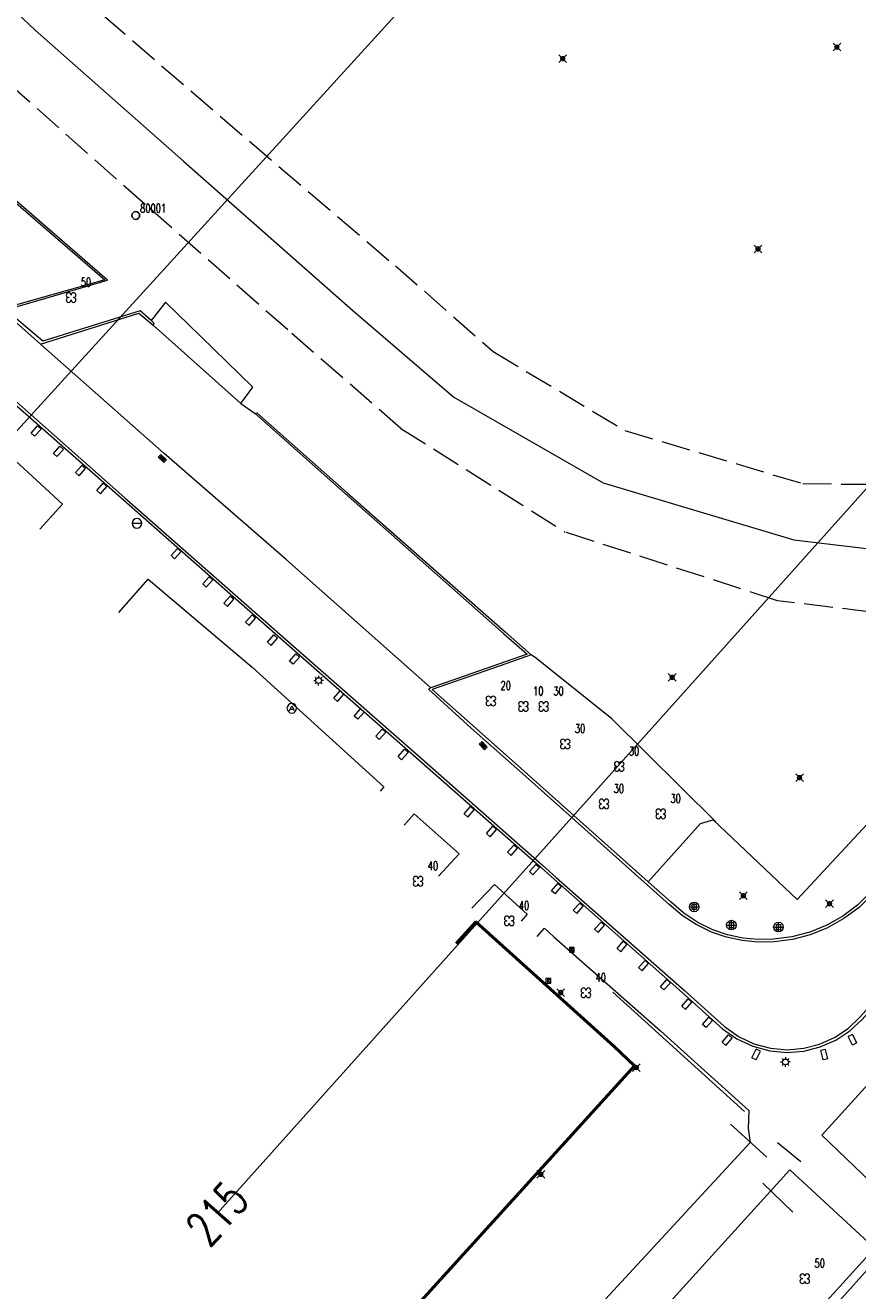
# Model space of a CAD drawing. Header units: metres. Extents: x 113132 to 113925, y 483082 to 483769.
# Tile 41 of 54: x 113751 to 113794, y 483173 to 483238. Entities that reach past the tile are written whole.
import ezdxf
from ezdxf.enums import TextEntityAlignment as Align

# ---------------------------------------------------------------- set-up
doc = ezdxf.new("R2010")
doc.units = ezdxf.units.M
doc.header["$PDMODE"] = 35
doc.header["$PDSIZE"] = 0.2
doc.linetypes.add('TALUDLIJN', pattern=[2, 1.5, -0.5])
for name, color, linetype in [('$detailpunten', 4, 'CONTINUOUS'), ('M01_Verzgrslgpnt', 7, 'CONTINUOUS'), ('profiellijn_50m', 6, 'CONTINUOUS'), ('profielnummer_50m', 6, 'CONTINUOUS')]:
    doc.layers.add(name, color=color, linetype=linetype)
for name, color, linetype, lineweight in [('ASSL_as_sloot', 4, 'CONTINUOUS', 18), ('AVBK_afvalbak', 7, 'CONTINUOUS', 18), ('BOOM_boom', 7, 'CONTINUOUS', 18), ('BSBL_Beton_schampblok', 7, 'CONTINUOUS', 18), ('GHGB_gevel_hoofdgebouw', 1, 'CONTINUOUS', 50), ('GSAF_gasafsluiter', 7, 'CONTINUOUS', 18), ('HEKW_hek_hekwerk', 3, 'RASTERHEK', 18), ('KKLI_kant_klinkers', 7, 'CONTINUOUS', 18), ('KMUU_muur_kant', 1, 'CONTINUOUS', 25), ('KOLK_straatkolk', 7, 'CONTINUOUS', 18), ('KOVM_kant_overig_materiaal', 6, 'CONTINUOUS', 18), ('KSTO_kast_overig', 1, 'CONTINUOUS', 18), ('KTEG_kant_tegels', 7, 'CONTINUOUS', 18), ('LNTP_lantaarnpaal', 7, 'CONTINUOUS', 18), ('PLBE_paal_beton', 7, 'CONTINUOUS', 18), ('PLSL_sleutelpaal', 1, 'CONTINUOUS', 18), ('TALH_talud_hoog', 32, 'TALUDLIJN', 18)]:
    doc.layers.add(name, color=color, linetype=linetype, lineweight=lineweight)
doc.layers.add('Defpoints2', color=11, linetype='CONTINUOUS', lineweight=18, plot=False)
doc.styles.add('Romans', font='romans.shx', dxfattribs={"width": 0.7, "height": 2})
doc.linetypes.add('RASTERHEK', pattern='A,7,-1,[101,fgm.shx,S=0.5,R=0,X=0,Y=0],-2', length=10)

# ---------------------------------------------------------------- blocks, each defined once
blk = doc.blocks.new('GSAF-flat-1')
at = {"layer": 'GSAF_gasafsluiter'}
for points in [[(0.125, -0.125), (0.125, 0.125), (-0.125, 0.125), (-0.125, -0.125)], [(0, -0.125), (0.125, 0), (0, 0.125), (-0.125, 0)]]:
    blk.add_lwpolyline(points, close=True, dxfattribs=at)
at = {"layer": 'GSAF_gasafsluiter', "style": 'Romans', "width": 0.7}
blk.add_text('G', height=0.15, dxfattribs=at).set_placement((-0.058, -0.071))
blk = doc.blocks.new('LNTP-flat-1')
at = {"layer": 'LNTP_lantaarnpaal'}
for points in [[(-0.25, 0), (-0.15, 0)], [(-0.177, 0.177), (-0.106, 0.106)], [(0, 0.25), (0, 0.15)], [(0.177, 0.177), (0.106, 0.106)], [(0.25, 0), (0.15, 0)], [(-0.177, -0.177), (-0.106, -0.106)], [(0, -0.25), (0, -0.15)], [(0.177, -0.177), (0.106, -0.106)]]:
    blk.add_lwpolyline(points, dxfattribs=at)
blk.add_circle((0, 0), 0.15, dxfattribs=at)
blk = doc.blocks.new('PLBE-flat-1')
at = {"layer": 'PLBE_paal_beton'}
for points in [[(-0.25, 0), (0.25, 0)], [(-0.125, -0.125), (0.125, -0.125), (0.125, 0.125), (-0.125, 0.125), (-0.125, -0.125)], [(0, -0.25), (0, 0.25)]]:
    blk.add_lwpolyline(points, dxfattribs=at)
blk.add_circle((0, 0), 0.25, dxfattribs=at)
blk = doc.blocks.new('PLBE-flat-2')
at = {"layer": 'PLBE_paal_beton'}
for points in [[(-0.25, 0), (0.25, 0)], [(-0.125, -0.125), (0.125, -0.125), (0.125, 0.125), (-0.125, 0.125), (-0.125, -0.125)], [(0, -0.25), (0, 0.25)]]:
    blk.add_lwpolyline(points, dxfattribs=at)
blk.add_circle((0, 0), 0.25, dxfattribs=at)
blk = doc.blocks.new('PLBE-flat-3')
at = {"layer": 'PLBE_paal_beton'}
for points in [[(-0.25, 0), (0.25, 0)], [(-0.125, -0.125), (0.125, -0.125), (0.125, 0.125), (-0.125, 0.125), (-0.125, -0.125)], [(0, -0.25), (0, 0.25)]]:
    blk.add_lwpolyline(points, dxfattribs=at)
blk.add_circle((0, 0), 0.25, dxfattribs=at)
blk = doc.blocks.new('mvpnt-flat-634')
at = {"layer": '$detailpunten', "linetype": 'Continuous'}
blk.add_point((0, 0), dxfattribs=at)
blk = doc.blocks.new('mvpnt-flat-635')
at = {"layer": '$detailpunten', "linetype": 'Continuous'}
blk.add_point((0, 0), dxfattribs=at)
blk = doc.blocks.new('mvpnt-flat-639')
at = {"layer": '$detailpunten', "linetype": 'Continuous'}
blk.add_point((0, 0), dxfattribs=at)
blk = doc.blocks.new('mvpnt-flat-640')
at = {"layer": '$detailpunten', "linetype": 'Continuous'}
blk.add_point((0, 0), dxfattribs=at)
blk = doc.blocks.new('mvpnt-flat-643')
at = {"layer": '$detailpunten', "linetype": 'Continuous'}
blk.add_point((0, 0), dxfattribs=at)
blk = doc.blocks.new('mvpnt-flat-654')
at = {"layer": '$detailpunten', "linetype": 'Continuous'}
blk.add_point((0, 0), dxfattribs=at)
blk = doc.blocks.new('mvpnt-flat-655')
at = {"layer": '$detailpunten', "linetype": 'Continuous'}
blk.add_point((0, 0), dxfattribs=at)
blk = doc.blocks.new('mvpnt-flat-738')
at = {"layer": '$detailpunten', "linetype": 'Continuous'}
blk.add_point((0, 0), dxfattribs=at)
blk = doc.blocks.new('mvpnt-flat-739')
at = {"layer": '$detailpunten', "linetype": 'Continuous'}
blk.add_point((0, 0), dxfattribs=at)
blk = doc.blocks.new('mvpnt-flat-742')
at = {"layer": '$detailpunten', "linetype": 'Continuous'}
blk.add_point((0, 0), dxfattribs=at)
blk = doc.blocks.new('BSBL-flat-2')
at = {"layer": 'BSBL_Beton_schampblok'}
for points in [[(-0.259, -0.104), (0.072, 0.27)], [(-0.072, -0.27), (0.259, 0.104)], [(0.259, 0.104), (0.072, 0.27)], [(-0.072, -0.27), (-0.259, -0.104)]]:
    blk.add_lwpolyline(points, dxfattribs=at)
blk = doc.blocks.new('BSBL-flat-3')
at = {"layer": 'BSBL_Beton_schampblok'}
for points in [[(-0.259, -0.104), (0.072, 0.27)], [(-0.072, -0.27), (0.259, 0.104)], [(0.259, 0.104), (0.072, 0.27)], [(-0.072, -0.27), (-0.259, -0.104)]]:
    blk.add_lwpolyline(points, dxfattribs=at)
blk = doc.blocks.new('BSBL-flat-4')
at = {"layer": 'BSBL_Beton_schampblok'}
for points in [[(-0.259, -0.104), (0.072, 0.27)], [(-0.072, -0.27), (0.259, 0.104)], [(0.259, 0.104), (0.072, 0.27)], [(-0.072, -0.27), (-0.259, -0.104)]]:
    blk.add_lwpolyline(points, dxfattribs=at)
blk = doc.blocks.new('BSBL-flat-5')
at = {"layer": 'BSBL_Beton_schampblok'}
for points in [[(-0.259, -0.104), (0.072, 0.27)], [(-0.072, -0.27), (0.259, 0.104)], [(0.259, 0.104), (0.072, 0.27)], [(-0.072, -0.27), (-0.259, -0.104)]]:
    blk.add_lwpolyline(points, dxfattribs=at)
blk = doc.blocks.new('BSBL-flat-6')
at = {"layer": 'BSBL_Beton_schampblok'}
for points in [[(-0.259, -0.104), (0.072, 0.27)], [(-0.072, -0.27), (0.259, 0.104)], [(0.259, 0.104), (0.072, 0.27)], [(-0.072, -0.27), (-0.259, -0.104)]]:
    blk.add_lwpolyline(points, dxfattribs=at)
blk = doc.blocks.new('BSBL-flat-7')
at = {"layer": 'BSBL_Beton_schampblok'}
for points in [[(-0.259, -0.104), (0.072, 0.27)], [(-0.072, -0.27), (0.259, 0.104)], [(0.259, 0.104), (0.072, 0.27)], [(-0.072, -0.27), (-0.259, -0.104)]]:
    blk.add_lwpolyline(points, dxfattribs=at)
blk = doc.blocks.new('BSBL-flat-8')
at = {"layer": 'BSBL_Beton_schampblok'}
for points in [[(-0.259, -0.104), (0.072, 0.27)], [(-0.072, -0.27), (0.259, 0.104)], [(0.259, 0.104), (0.072, 0.27)], [(-0.072, -0.27), (-0.259, -0.104)]]:
    blk.add_lwpolyline(points, dxfattribs=at)
blk = doc.blocks.new('BSBL-flat-9')
at = {"layer": 'BSBL_Beton_schampblok'}
for points in [[(-0.259, -0.104), (0.072, 0.27)], [(-0.072, -0.27), (0.259, 0.104)], [(0.259, 0.104), (0.072, 0.27)], [(-0.072, -0.27), (-0.259, -0.104)]]:
    blk.add_lwpolyline(points, dxfattribs=at)
blk = doc.blocks.new('BSBL-flat-10')
at = {"layer": 'BSBL_Beton_schampblok'}
for points in [[(-0.259, -0.104), (0.072, 0.27)], [(-0.072, -0.27), (0.259, 0.104)], [(0.259, 0.104), (0.072, 0.27)], [(-0.072, -0.27), (-0.259, -0.104)]]:
    blk.add_lwpolyline(points, dxfattribs=at)
blk = doc.blocks.new('BSBL-flat-11')
at = {"layer": 'BSBL_Beton_schampblok'}
for points in [[(-0.259, -0.104), (0.072, 0.27)], [(-0.072, -0.27), (0.259, 0.104)], [(0.259, 0.104), (0.072, 0.27)], [(-0.072, -0.27), (-0.259, -0.104)]]:
    blk.add_lwpolyline(points, dxfattribs=at)
blk = doc.blocks.new('BSBL-flat-12')
at = {"layer": 'BSBL_Beton_schampblok'}
for points in [[(-0.259, -0.104), (0.072, 0.27)], [(-0.072, -0.27), (0.259, 0.104)], [(0.259, 0.104), (0.072, 0.27)], [(-0.072, -0.27), (-0.259, -0.104)]]:
    blk.add_lwpolyline(points, dxfattribs=at)
blk = doc.blocks.new('BSBL-flat-13')
at = {"layer": 'BSBL_Beton_schampblok'}
for points in [[(-0.259, -0.104), (0.072, 0.27)], [(-0.072, -0.27), (0.259, 0.104)], [(0.259, 0.104), (0.072, 0.27)], [(-0.072, -0.27), (-0.259, -0.104)]]:
    blk.add_lwpolyline(points, dxfattribs=at)
blk = doc.blocks.new('BSBL-flat-14')
at = {"layer": 'BSBL_Beton_schampblok'}
for points in [[(-0.259, -0.104), (0.072, 0.27)], [(-0.072, -0.27), (0.259, 0.104)], [(0.259, 0.104), (0.072, 0.27)], [(-0.072, -0.27), (-0.259, -0.104)]]:
    blk.add_lwpolyline(points, dxfattribs=at)
blk = doc.blocks.new('BSBL-flat-16')
at = {"layer": 'BSBL_Beton_schampblok'}
for points in [[(-0.259, -0.104), (0.072, 0.27)], [(-0.072, -0.27), (0.259, 0.104)], [(0.259, 0.104), (0.072, 0.27)], [(-0.072, -0.27), (-0.259, -0.104)]]:
    blk.add_lwpolyline(points, dxfattribs=at)
blk = doc.blocks.new('BOOM-flat-14')
at = {"layer": 'BOOM_boom'}
for centre, start, end in [((-0.125, 0.125), 0, 270), ((-0.125, -0.125), 90, 0), ((0.125, 0.125), 270, 180), ((0.125, -0.125), 180, 90)]:
    blk.add_arc(centre, 0.125, start, end, dxfattribs=at)
at = {"layer": 'BOOM_boom', "style": 'Romans', "width": 0.7}
for tag, p in [('STAMDIAMETER', (0.5, 0.575)), ('KRUINDIAMETER', (0.5, -0.175)), ('SOORT', (0.5, -0.875))]:
    blk.add_attdef(tag, p, '', height=0.45, dxfattribs=at)
blk = doc.blocks.new('BOOM-flat-15')
at = {"layer": 'BOOM_boom'}
for centre, start, end in [((-0.125, 0.125), 0, 270), ((-0.125, -0.125), 90, 0), ((0.125, 0.125), 270, 180), ((0.125, -0.125), 180, 90)]:
    blk.add_arc(centre, 0.125, start, end, dxfattribs=at)
at = {"layer": 'BOOM_boom', "style": 'Romans', "width": 0.7}
for tag, p in [('STAMDIAMETER', (0.5, 0.575)), ('KRUINDIAMETER', (0.5, -0.175)), ('SOORT', (0.5, -0.875))]:
    blk.add_attdef(tag, p, '', height=0.45, dxfattribs=at)
blk = doc.blocks.new('KOLK-flat-19')
at = {"layer": 'KOLK_straatkolk'}
for p, q in [((-0.209, 0.08), (-0.061, 0.215)), ((0.061, -0.215), (-0.209, 0.08)), ((-0.138, 0.077), (0.064, -0.144)), ((-0.101, 0.111), (0.101, -0.111)), ((-0.064, 0.144), (0.138, -0.077)), ((-0.061, 0.215), (0.209, -0.08)), ((0.209, -0.08), (0.061, -0.215))]:
    blk.add_line(p, q, dxfattribs=at)
blk = doc.blocks.new('BSBL-flat-49')
at = {"layer": 'BSBL_Beton_schampblok'}
for points in [[(-0.006, 0.279), (-0.227, 0.162)], [(0.006, -0.279), (-0.227, 0.162)], [(0.227, -0.162), (-0.006, 0.279)], [(0.227, -0.162), (0.006, -0.279)]]:
    blk.add_lwpolyline(points, dxfattribs=at)
blk = doc.blocks.new('BSBL-flat-50')
at = {"layer": 'BSBL_Beton_schampblok'}
for points in [[(0.064, 0.272), (-0.179, 0.215)], [(-0.064, -0.272), (-0.179, 0.215)], [(0.179, -0.215), (0.064, 0.272)], [(0.179, -0.215), (-0.064, -0.272)]]:
    blk.add_lwpolyline(points, dxfattribs=at)
blk = doc.blocks.new('BSBL-flat-51')
at = {"layer": 'BSBL_Beton_schampblok'}
for points in [[(-0.223, -0.168), (0, 0.28)], [(0.223, 0.168), (0, 0.28)], [(0, -0.28), (0.223, 0.168)], [(0, -0.28), (-0.223, -0.168)]]:
    blk.add_lwpolyline(points, dxfattribs=at)
blk = doc.blocks.new('BSBL-flat-52')
at = {"layer": 'BSBL_Beton_schampblok'}
for points in [[(-0.26, -0.103), (0.074, 0.27)], [(-0.074, -0.27), (0.26, 0.103)], [(0.26, 0.103), (0.074, 0.27)], [(-0.074, -0.27), (-0.26, -0.103)]]:
    blk.add_lwpolyline(points, dxfattribs=at)
blk = doc.blocks.new('BSBL-flat-53')
at = {"layer": 'BSBL_Beton_schampblok'}
for points in [[(-0.259, -0.104), (0.072, 0.27)], [(-0.072, -0.27), (0.259, 0.104)], [(0.259, 0.104), (0.072, 0.27)], [(-0.072, -0.27), (-0.259, -0.104)]]:
    blk.add_lwpolyline(points, dxfattribs=at)
blk = doc.blocks.new('BSBL-flat-54')
at = {"layer": 'BSBL_Beton_schampblok'}
for points in [[(-0.26, -0.102), (0.075, 0.269)], [(-0.075, -0.269), (0.26, 0.102)], [(0.26, 0.102), (0.075, 0.269)], [(-0.075, -0.269), (-0.26, -0.102)]]:
    blk.add_lwpolyline(points, dxfattribs=at)
blk = doc.blocks.new('BSBL-flat-55')
at = {"layer": 'BSBL_Beton_schampblok'}
for points in [[(-0.259, -0.105), (0.071, 0.27)], [(-0.071, -0.27), (0.259, 0.105)], [(0.259, 0.105), (0.071, 0.27)], [(-0.071, -0.27), (-0.259, -0.105)]]:
    blk.add_lwpolyline(points, dxfattribs=at)
blk = doc.blocks.new('BSBL-flat-56')
at = {"layer": 'BSBL_Beton_schampblok'}
for points in [[(-0.259, -0.104), (0.072, 0.27)], [(-0.072, -0.27), (0.259, 0.104)], [(0.259, 0.104), (0.072, 0.27)], [(-0.072, -0.27), (-0.259, -0.104)]]:
    blk.add_lwpolyline(points, dxfattribs=at)
blk = doc.blocks.new('BSBL-flat-57')
at = {"layer": 'BSBL_Beton_schampblok'}
for points in [[(-0.258, -0.108), (0.068, 0.271)], [(-0.068, -0.271), (0.258, 0.108)], [(0.258, 0.108), (0.068, 0.271)], [(-0.068, -0.271), (-0.258, -0.108)]]:
    blk.add_lwpolyline(points, dxfattribs=at)
blk = doc.blocks.new('BSBL-flat-58')
at = {"layer": 'BSBL_Beton_schampblok'}
for points in [[(-0.26, -0.103), (0.073, 0.27)], [(-0.073, -0.27), (0.26, 0.103)], [(0.26, 0.103), (0.073, 0.27)], [(-0.073, -0.27), (-0.26, -0.103)]]:
    blk.add_lwpolyline(points, dxfattribs=at)
blk = doc.blocks.new('BSBL-flat-59')
at = {"layer": 'BSBL_Beton_schampblok'}
for points in [[(-0.26, -0.102), (0.074, 0.269)], [(-0.074, -0.269), (0.26, 0.102)], [(0.26, 0.102), (0.074, 0.269)], [(-0.074, -0.269), (-0.26, -0.102)]]:
    blk.add_lwpolyline(points, dxfattribs=at)
blk = doc.blocks.new('BSBL-flat-60')
at = {"layer": 'BSBL_Beton_schampblok'}
for points in [[(-0.258, -0.108), (0.068, 0.271)], [(-0.068, -0.271), (0.258, 0.108)], [(0.258, 0.108), (0.068, 0.271)], [(-0.068, -0.271), (-0.258, -0.108)]]:
    blk.add_lwpolyline(points, dxfattribs=at)
blk = doc.blocks.new('BSBL-flat-61')
at = {"layer": 'BSBL_Beton_schampblok'}
for points in [[(-0.26, -0.104), (0.073, 0.27)], [(-0.073, -0.27), (0.26, 0.104)], [(0.26, 0.104), (0.073, 0.27)], [(-0.073, -0.27), (-0.26, -0.104)]]:
    blk.add_lwpolyline(points, dxfattribs=at)
blk = doc.blocks.new('BSBL-flat-62')
at = {"layer": 'BSBL_Beton_schampblok'}
for points in [[(-0.259, -0.104), (0.072, 0.27)], [(-0.072, -0.27), (0.259, 0.104)], [(0.259, 0.104), (0.072, 0.27)], [(-0.072, -0.27), (-0.259, -0.104)]]:
    blk.add_lwpolyline(points, dxfattribs=at)
blk = doc.blocks.new('BSBL-flat-63')
at = {"layer": 'BSBL_Beton_schampblok'}
for points in [[(-0.259, -0.105), (0.072, 0.27)], [(-0.072, -0.27), (0.259, 0.105)], [(0.259, 0.105), (0.072, 0.27)], [(-0.072, -0.27), (-0.259, -0.105)]]:
    blk.add_lwpolyline(points, dxfattribs=at)
blk = doc.blocks.new('BSBL-flat-64')
at = {"layer": 'BSBL_Beton_schampblok'}
for points in [[(-0.257, -0.109), (0.067, 0.271)], [(-0.067, -0.271), (0.257, 0.109)], [(0.257, 0.109), (0.067, 0.271)], [(-0.067, -0.271), (-0.257, -0.109)]]:
    blk.add_lwpolyline(points, dxfattribs=at)
blk = doc.blocks.new('BOOM-flat-16')
at = {"layer": 'BOOM_boom'}
for centre, start, end in [((-0.125, 0.125), 0, 270), ((-0.125, -0.125), 90, 0), ((0.125, 0.125), 270, 180), ((0.125, -0.125), 180, 90)]:
    blk.add_arc(centre, 0.125, start, end, dxfattribs=at)
at = {"layer": 'BOOM_boom', "style": 'Romans', "width": 0.7}
for tag, p in [('STAMDIAMETER', (0.5, 0.575)), ('KRUINDIAMETER', (0.5, -0.175)), ('SOORT', (0.5, -0.875))]:
    blk.add_attdef(tag, p, '', height=0.45, dxfattribs=at)
blk = doc.blocks.new('BOOM-flat-17')
at = {"layer": 'BOOM_boom'}
for centre, start, end in [((-0.125, 0.125), 0, 270), ((-0.125, -0.125), 90, 0), ((0.125, 0.125), 270, 180), ((0.125, -0.125), 180, 90)]:
    blk.add_arc(centre, 0.125, start, end, dxfattribs=at)
at = {"layer": 'BOOM_boom', "style": 'Romans', "width": 0.7}
for tag, p in [('STAMDIAMETER', (0.5, 0.575)), ('KRUINDIAMETER', (0.5, -0.175)), ('SOORT', (0.5, -0.875))]:
    blk.add_attdef(tag, p, '', height=0.45, dxfattribs=at)
blk = doc.blocks.new('KSTO-flat-1')
at = {"layer": 'KSTO_kast_overig'}
for p, q in [((0.125, 0.125), (-0.125, 0.125)), ((-0.125, 0.125), (-0.125, -0.125)), ((0.125, -0.125), (0.125, 0.125)), ((-0.125, -0.125), (0.125, -0.125))]:
    blk.add_line(p, q, dxfattribs=at)
at = {"layer": 'KSTO_kast_overig', "style": 'Romans', "width": 0.7}
blk.add_text('K', height=0.2, dxfattribs=at).set_placement((-0.068, -0.095))
blk.add_attdef('OMSCHRIJVING', (0.3, 0.3), '', height=0.45, dxfattribs=at)
blk = doc.blocks.new('PLSL-flat-1')
at = {"layer": 'PLSL_sleutelpaal'}
blk.add_lwpolyline([(-0.25, 0), (0.25, 0)], dxfattribs=at)
for start, end in [(0, 180), (180, 0)]:
    blk.add_arc((0, 0), 0.25, start, end, dxfattribs=at)
blk = doc.blocks.new('AVBK-flat-5')
at = {"layer": 'AVBK_afvalbak'}
for points in [[(-0.125, -0.125), (0, 0.125), (0.125, -0.125)], [(-0.087, -0.05), (0.087, -0.05)]]:
    blk.add_lwpolyline(points, dxfattribs=at)
for start, end in [(0, 180), (180, 0)]:
    blk.add_arc((0, 0), 0.25, start, end, dxfattribs=at)
blk = doc.blocks.new('LNTP-flat-26')
at = {"layer": 'LNTP_lantaarnpaal'}
for points in [[(-0.25, 0), (-0.15, 0)], [(-0.177, 0.177), (-0.106, 0.106)], [(0, 0.25), (0, 0.15)], [(0.177, 0.177), (0.106, 0.106)], [(0.25, 0), (0.15, 0)], [(-0.177, -0.177), (-0.106, -0.106)], [(0, -0.25), (0, -0.15)], [(0.177, -0.177), (0.106, -0.106)]]:
    blk.add_lwpolyline(points, dxfattribs=at)
blk.add_circle((0, 0), 0.15, dxfattribs=at)
blk = doc.blocks.new('GPON-flat-17')
at = {"layer": 'M01_Verzgrslgpnt', "color": 7}
blk.add_circle((0, 0), 0.2, dxfattribs=at)
at = {"layer": 'M01_Verzgrslgpnt', "color": 7, "style": 'Romans', "width": 0.7}
for tag, p in [('PNUM', (0.225, 0.15)), ('OMSCHRIJVING', (0.225, -0.5))]:
    blk.add_attdef(tag, p, '', height=0.45, dxfattribs=at)
blk = doc.blocks.new('BOOM-flat-139')
at = {"layer": 'BOOM_boom'}
for centre, start, end in [((-0.125, 0.125), 0, 270), ((-0.125, -0.125), 90, 0), ((0.125, 0.125), 270, 180), ((0.125, -0.125), 180, 90)]:
    blk.add_arc(centre, 0.125, start, end, dxfattribs=at)
at = {"layer": 'BOOM_boom', "style": 'Romans', "width": 0.7}
for tag, p in [('STAMDIAMETER', (0.5, 0.575)), ('KRUINDIAMETER', (0.5, -0.175)), ('SOORT', (0.5, -0.875))]:
    blk.add_attdef(tag, p, '', height=0.45, dxfattribs=at)
blk = doc.blocks.new('BOOM-flat-140')
at = {"layer": 'BOOM_boom'}
for centre, start, end in [((-0.125, 0.125), 0, 270), ((-0.125, -0.125), 90, 0), ((0.125, 0.125), 270, 180), ((0.125, -0.125), 180, 90)]:
    blk.add_arc(centre, 0.125, start, end, dxfattribs=at)
at = {"layer": 'BOOM_boom', "style": 'Romans', "width": 0.7}
for tag, p in [('STAMDIAMETER', (0.5, 0.575)), ('KRUINDIAMETER', (0.5, -0.175)), ('SOORT', (0.5, -0.875))]:
    blk.add_attdef(tag, p, '', height=0.45, dxfattribs=at)
blk = doc.blocks.new('BOOM-flat-141')
at = {"layer": 'BOOM_boom'}
for centre, start, end in [((-0.125, 0.125), 0, 270), ((-0.125, -0.125), 90, 0), ((0.125, 0.125), 270, 180), ((0.125, -0.125), 180, 90)]:
    blk.add_arc(centre, 0.125, start, end, dxfattribs=at)
at = {"layer": 'BOOM_boom', "style": 'Romans', "width": 0.7}
for tag, p in [('STAMDIAMETER', (0.5, 0.575)), ('KRUINDIAMETER', (0.5, -0.175)), ('SOORT', (0.5, -0.875))]:
    blk.add_attdef(tag, p, '', height=0.45, dxfattribs=at)
blk = doc.blocks.new('BOOM-flat-142')
at = {"layer": 'BOOM_boom'}
for centre, start, end in [((-0.125, 0.125), 0, 270), ((-0.125, -0.125), 90, 0), ((0.125, 0.125), 270, 180), ((0.125, -0.125), 180, 90)]:
    blk.add_arc(centre, 0.125, start, end, dxfattribs=at)
at = {"layer": 'BOOM_boom', "style": 'Romans', "width": 0.7}
for tag, p in [('STAMDIAMETER', (0.5, 0.575)), ('KRUINDIAMETER', (0.5, -0.175)), ('SOORT', (0.5, -0.875))]:
    blk.add_attdef(tag, p, '', height=0.45, dxfattribs=at)
blk = doc.blocks.new('BOOM-flat-143')
at = {"layer": 'BOOM_boom'}
for centre, start, end in [((-0.125, 0.125), 0, 270), ((-0.125, -0.125), 90, 0), ((0.125, 0.125), 270, 180), ((0.125, -0.125), 180, 90)]:
    blk.add_arc(centre, 0.125, start, end, dxfattribs=at)
at = {"layer": 'BOOM_boom', "style": 'Romans', "width": 0.7}
for tag, p in [('STAMDIAMETER', (0.5, 0.575)), ('KRUINDIAMETER', (0.5, -0.175)), ('SOORT', (0.5, -0.875))]:
    blk.add_attdef(tag, p, '', height=0.45, dxfattribs=at)
blk = doc.blocks.new('BOOM-flat-144')
at = {"layer": 'BOOM_boom'}
for centre, start, end in [((-0.125, 0.125), 0, 270), ((-0.125, -0.125), 90, 0), ((0.125, 0.125), 270, 180), ((0.125, -0.125), 180, 90)]:
    blk.add_arc(centre, 0.125, start, end, dxfattribs=at)
at = {"layer": 'BOOM_boom', "style": 'Romans', "width": 0.7}
for tag, p in [('STAMDIAMETER', (0.5, 0.575)), ('KRUINDIAMETER', (0.5, -0.175)), ('SOORT', (0.5, -0.875))]:
    blk.add_attdef(tag, p, '', height=0.45, dxfattribs=at)
blk = doc.blocks.new('BOOM-flat-145')
at = {"layer": 'BOOM_boom'}
for centre, start, end in [((-0.125, 0.125), 0, 270), ((-0.125, -0.125), 90, 0), ((0.125, 0.125), 270, 180), ((0.125, -0.125), 180, 90)]:
    blk.add_arc(centre, 0.125, start, end, dxfattribs=at)
at = {"layer": 'BOOM_boom', "style": 'Romans', "width": 0.7}
for tag, p in [('STAMDIAMETER', (0.5, 0.575)), ('KRUINDIAMETER', (0.5, -0.175)), ('SOORT', (0.5, -0.875))]:
    blk.add_attdef(tag, p, '', height=0.45, dxfattribs=at)
blk = doc.blocks.new('BOOM-flat-146')
at = {"layer": 'BOOM_boom'}
for centre, start, end in [((-0.125, 0.125), 0, 270), ((-0.125, -0.125), 90, 0), ((0.125, 0.125), 270, 180), ((0.125, -0.125), 180, 90)]:
    blk.add_arc(centre, 0.125, start, end, dxfattribs=at)
at = {"layer": 'BOOM_boom', "style": 'Romans', "width": 0.7}
for tag, p in [('STAMDIAMETER', (0.5, 0.575)), ('KRUINDIAMETER', (0.5, -0.175)), ('SOORT', (0.5, -0.875))]:
    blk.add_attdef(tag, p, '', height=0.45, dxfattribs=at)
blk = doc.blocks.new('KOLK-flat-65')
at = {"layer": 'KOLK_straatkolk'}
for p, q in [((-0.214, 0.066), (-0.075, 0.211)), ((0.075, -0.211), (-0.214, 0.066)), ((-0.143, 0.068), (0.074, -0.14)), ((-0.108, 0.104), (0.108, -0.104)), ((-0.075, 0.211), (0.214, -0.066)), ((-0.074, 0.14), (0.143, -0.068)), ((0.214, -0.066), (0.075, -0.211))]:
    blk.add_line(p, q, dxfattribs=at)

msp = doc.modelspace()

# ---------------------------------------------------------------- linework, layer by layer
at = {"layer": 'ASSL_as_sloot'}
for points in [[(113726.834, 483259.374, 0), (113734.806, 483252.457, 0), (113742.34, 483245.671, 0), (113750.198, 483238.86, 0), (113751.158, 483237.976, 0)], [(113751.158, 483237.976, 0), (113758.838, 483231.176, 0), (113767.616, 483223.428, 0), (113772.853, 483218.942, 0), (113780.602, 483214.498, 0), (113790.481, 483211.539, 0), (113797.151, 483210.752, 0)]]:
    msp.add_polyline3d(points, dxfattribs=at)
at = {"layer": 'Defpoints2'}
for points in [[(113761.806, 483218.622, 0), (113762.44, 483219.467, 0), (113759.742, 483222.083, 0), (113757.904, 483223.865, 0), (113757.3, 483223.097, 0), (113757.161, 483222.921, 0)], [(113786.433, 483196.935, 0), (113781.047, 483202.259, 0), (113777.139, 483205.398, 0), (113776.863, 483205.579, 0)]]:
    msp.add_polyline3d(points, dxfattribs=at)
at = {"layer": 'GHGB_gevel_hoofdgebouw'}
msp.add_lwpolyline([(113772.973, 483190.621), (113774.004, 483191.737), (113781.17, 483185.274), (113782.231, 483184.287), (113756.313, 483155.757)], dxfattribs=at)
at = {"layer": 'HEKW_hek_hekwerk'}
for points in [[(113781.098, 483188.102, 0), (113787.931, 483181.915, 0)], [(113787.191, 483181.247, 0), (113789.082, 483179.544, 0)], [(113789.64, 483180.312, 0), (113790.852, 483179.323, 0)], [(113788.879, 483178.199, 0), (113790.438, 483176.698, 0)]]:
    msp.add_polyline3d(points, dxfattribs=at)
at = {"layer": 'KKLI_kant_klinkers'}
for points in [[(113737.405, 483240.188, 0), (113745.653, 483232.888, 0), (113754.761, 483225.023, 0), (113749.386, 483223.51, 0), (113751.423, 483221.697, 0), (113756.533, 483223.294, 0), (113757.264, 483222.672, 0), (113761.806, 483218.622, 0), (113762.56, 483218.088, 0), (113767.235, 483213.932, 0), (113775.43, 483206.691, 0), (113776.651, 483205.612, 0), (113775.575, 483205.238, 0), (113771.665, 483203.876, 0), (113771.534, 483203.799, 0)], [(113727.774, 483238.478, 0), (113731.745, 483234.95, 0), (113740.04, 483227.638, 0), (113747.418, 483221.141, 0), (113755.796, 483213.721, 0), (113763.978, 483206.537, 0), (113770.725, 483200.609, 0), (113777.447, 483194.684, 0), (113778.165, 483194.045, 0)], [(113771.665, 483203.876, 0), (113764.179, 483210.504, 0), (113757.836, 483216.027, 0), (113751.423, 483221.697, 0)], [(113815.432, 483216.419, 0), (113794.569, 483193.177, 0), (113793.864, 483192.494, 0), (113793.077, 483191.908, 0), (113792.22, 483191.429, 0), (113791.331, 483191.072, 0), (113790.405, 483190.829, 0), (113789.455, 483190.706, 0)], [(113789.455, 483190.706, 0), (113788.626, 483190.688, 0), (113787.801, 483190.768, 0), (113786.99, 483190.944, 0), (113786.207, 483191.215, 0), (113785.42, 483191.599, 0), (113784.686, 483192.078, 0), (113784.018, 483192.645, 0), (113776.577, 483199.292, 0), (113773.762, 483201.79, 0), (113771.534, 483203.799, 0)], [(113778.165, 483194.045, 0), (113784.819, 483188.177, 0), (113786.889, 483186.309, 0), (113787.614, 483185.798, 0), (113788.417, 483185.422, 0), (113789.274, 483185.192, 0), (113790.158, 483185.116, 0), (113791, 483185.188, 0), (113791.819, 483185.399, 0), (113792.591, 483185.744, 0), (113793.295, 483186.213, 0), (113793.911, 483186.793, 0), (113796.507, 483189.68, 0), (113803.541, 483197.426, 0), (113808.432, 483202.834, 0)]]:
    msp.add_polyline3d(points, dxfattribs=at)
at = {"layer": 'KMUU_muur_kant'}
msp.add_polyline3d([(113780.67, 483159.367, 0), (113786.301, 483165.577, 0), (113792.015, 483171.898, 0), (113794.545, 483174.683, 0), (113794.883, 483174.369, 0), (113790.617, 483169.613, 0), (113786.464, 483165.023, 0), (113781.406, 483159.417, 0)], dxfattribs=at)
at = {"layer": 'KOVM_kant_overig_materiaal'}
for points in [[(113757.264, 483222.672, 0), (113757.318, 483222.763, 0), (113757.161, 483222.921, 0), (113756.599, 483223.426, 0), (113751.554, 483221.845, 0), (113749.623, 483223.471, 0), (113754.899, 483224.999, 0), (113745.714, 483232.976, 0), (113737.446, 483240.3, 0)], [(113727.68, 483238.354, 0), (113731.637, 483234.848, 0), (113739.934, 483227.502, 0), (113747.313, 483221.015, 0), (113755.723, 483213.618, 0), (113763.884, 483206.437, 0), (113770.632, 483200.501, 0), (113777.379, 483194.557, 0), (113778.058, 483193.95, 0)], [(113762.56, 483218.088, 0), (113762.644, 483218.13, 0), (113767.321, 483213.991, 0), (113775.509, 483206.773, 0), (113776.863, 483205.579, 0), (113775.56, 483205.123, 0), (113771.725, 483203.78, 0)], [(113815.33, 483216.501, 0), (113807.717, 483207.998, 0), (113800.529, 483200.014, 0), (113794.458, 483193.28, 0), (113793.777, 483192.616, 0), (113793.016, 483192.045, 0), (113792.189, 483191.576, 0), (113791.306, 483191.216, 0), (113790.383, 483190.971, 0), (113789.437, 483190.846, 0)], [(113789.437, 483190.846, 0), (113788.634, 483190.826, 0), (113787.833, 483190.901, 0), (113787.047, 483191.07, 0), (113786.287, 483191.331, 0), (113785.504, 483191.712, 0), (113784.776, 483192.191, 0), (113784.116, 483192.758, 0), (113782.938, 483193.822, 0), (113776.681, 483199.399, 0), (113773.856, 483201.904, 0), (113771.725, 483203.78, 0)], [(113778.058, 483193.95, 0), (113784.695, 483188.076, 0), (113786.783, 483186.203, 0), (113787.528, 483185.679, 0), (113788.352, 483185.292, 0), (113789.232, 483185.054, 0), (113790.139, 483184.973, 0), (113791.009, 483185.044, 0), (113791.856, 483185.258, 0), (113792.654, 483185.611, 0), (113793.383, 483186.092, 0), (113794.022, 483186.688, 0), (113796.623, 483189.594, 0), (113803.635, 483197.341, 0), (113808.545, 483202.751, 0)]]:
    msp.add_polyline3d(points, dxfattribs=at)
at = {"layer": 'KTEG_kant_tegels'}
for points in [[(113745.855, 483219.558, 0), (113752.563, 483213.398, 0), (113751.39, 483212.092, 0)], [(113815.071, 483219.819, 0), (113805.308, 483208.939, 0), (113798.584, 483201.444, 0), (113790.655, 483192.893, 0)], [(113829.377, 483212.462, 0), (113817.923, 483199.799, 0), (113810.693, 483191.794, 0), (113804.238, 483184.646, 0), (113797.983, 483177.745, 0), (113796.576, 483176.232, 0), (113791.934, 483180.676, 0), (113798.445, 483187.852, 0), (113805.287, 483195.386, 0), (113810.34, 483200.955, 0)], [(113755.495, 483207.786, 0), (113757.002, 483209.503, 0), (113762.403, 483204.951, 0), (113769.225, 483198.746, 0), (113769.033, 483198.518, 0)], [(113770.289, 483196.747, 0), (113770.807, 483197.341, 0), (113773.13, 483195.268, 0), (113772.067, 483194.112, 0)], [(113785.646, 483196.838, 0), (113786.306, 483197.036, 0), (113790.655, 483192.893, 0)], [(113785.646, 483196.838, 0), (113782.938, 483193.822, 0)], [(113773.787, 483192.449, 0), (113774.962, 483193.676, 0), (113776.666, 483192.142, 0), (113776.347, 483191.773, 0)], [(113777.176, 483190.977, 0), (113777.552, 483191.418, 0), (113778.039, 483190.96, 0), (113783.566, 483186.096, 0), (113788.147, 483181.967, 0), (113788.107, 483181.027, 0), (113788.218, 483180.297, 0), (113780.713, 483172.176, 0), (113774.622, 483165.484, 0), (113768.7, 483158.958, 0)], [(113795.033, 483174.492, 0), (113790.273, 483178.883, 0), (113784.235, 483172.215, 0), (113777.009, 483164.28, 0), (113772.183, 483159, 0), (113771.898, 483158.729, 0), (113773.023, 483157.687, 0)]]:
    msp.add_polyline3d(points, dxfattribs=at)
at = {"layer": 'profiellijn_50m'}
for p, q in [((113788.21, 483258.943), (113735.18, 483200.713)), ((113760.586, 483176.63), (113814.047, 483236.325))]:
    msp.add_line(p, q, dxfattribs=at)
at = {"layer": 'TALH_talud_hoog'}
for points in [[(113753.164, 483240.043, 0), (113760.748, 483233.507, 0), (113769.825, 483225.748, 0), (113774.897, 483221.304, 0), (113781.723, 483217.212, 0), (113790.941, 483214.461, 0), (113800.972, 483214.36, 0), (113803.132, 483213.631, 0), (113803.926, 483211.738, 0), (113802.929, 483209.509, 0), (113800.508, 483207.656, 0), (113796.478, 483207.559, 0), (113789.642, 483208.392, 0), (113778.629, 483211.949, 0)], [(113770.116, 483217.326, 0), (113764.242, 483222.429, 0), (113756.861, 483228.922, 0), (113748.016, 483236.77, 0)], [(113770.116, 483217.326, 0), (113778.629, 483211.949, 0)]]:
    msp.add_polyline3d(points, dxfattribs=at)

# ---------------------------------------------------------------- block references
at = {"layer": 'Defpoints2'}
for name, p in [('mvpnt-flat-643', (113792.714, 483237.088)), ('mvpnt-flat-639', (113778.501, 483236.492)), ('mvpnt-flat-640', (113788.625, 483226.627)), ('BSBL-flat-16', (113751.195, 483217.183)), ('BSBL-flat-14', (113752.353, 483216.129)), ('BSBL-flat-13', (113753.505, 483215.136)), ('KOLK-flat-65', (113757.745, 483215.762)), ('BSBL-flat-12', (113754.607, 483214.209)), ('PLSL-flat-1', (113756.425, 483212.403)), ('BSBL-flat-11', (113758.453, 483210.834)), ('BSBL-flat-10', (113760.096, 483209.364)), ('BSBL-flat-9', (113761.192, 483208.36)), ('BSBL-flat-8', (113762.321, 483207.384)), ('BSBL-flat-7', (113763.46, 483206.347)), ('BSBL-flat-6', (113764.597, 483205.363)), ('LNTP-flat-26', (113765.847, 483204.251)), ('mvpnt-flat-655', (113784.176, 483204.415)), ('BSBL-flat-5', (113766.896, 483203.442)), ('AVBK-flat-5', (113764.456, 483202.817)), ('BSBL-flat-4', (113767.948, 483202.512)), ('BSBL-flat-3', (113769.064, 483201.467)), ('KOLK-flat-19', (113774.379, 483200.88)), ('BSBL-flat-2', (113770.221, 483200.417)), ('mvpnt-flat-654', (113790.779, 483199.219)), ('BSBL-flat-64', (113773.649, 483197.447)), ('BSBL-flat-63', (113774.803, 483196.427)), ('BSBL-flat-62', (113775.901, 483195.456)), ('BSBL-flat-61', (113777.032, 483194.449)), ('BSBL-flat-60', (113778.182, 483193.459)), ('mvpnt-flat-635', (113787.87, 483193.098)), ('BSBL-flat-59', (113779.308, 483192.447)), ('PLBE-flat-1', (113785.316, 483192.518)), ('mvpnt-flat-634', (113792.332, 483192.682)), ('PLBE-flat-2', (113787.248, 483191.572)), ('BSBL-flat-58', (113780.414, 483191.46)), ('PLBE-flat-3', (113789.687, 483191.471)), ('BSBL-flat-57', (113781.575, 483190.464)), ('GSAF-flat-1', (113778.977, 483190.288)), ('BSBL-flat-56', (113782.696, 483189.472)), ('KSTO-flat-1', (113777.759, 483188.688)), ('BSBL-flat-55', (113783.822, 483188.483)), ('mvpnt-flat-742', (113778.398, 483188.077)), ('BSBL-flat-54', (113784.936, 483187.476)), ('BSBL-flat-53', (113786.004, 483186.528)), ('BSBL-flat-52', (113787.027, 483185.611)), ('BSBL-flat-49', (113793.523, 483185.629)), ('BSBL-flat-51', (113788.524, 483184.865)), ('LNTP-flat-1', (113790.049, 483184.479)), ('BSBL-flat-50', (113792.068, 483184.859)), ('mvpnt-flat-738', (113782.313, 483184.19)), ('mvpnt-flat-739', (113777.366, 483178.655))]:
    msp.add_blockref(name, p, dxfattribs=at)
for name, p, values in [('GPON-flat-17', (113756.367, 483228.36), {'PNUM': '80001'}), ('BOOM-flat-139', (113753.014, 483224.108), {'STAMDIAMETER': '50'}), ('BOOM-flat-146', (113774.775, 483203.192), {'STAMDIAMETER': '20'}), ('BOOM-flat-145', (113776.464, 483202.91), {'STAMDIAMETER': '10'}), ('BOOM-flat-144', (113777.513, 483202.907), {'STAMDIAMETER': '30'}), ('BOOM-flat-143', (113778.63, 483200.962), {'STAMDIAMETER': '30'}), ('BOOM-flat-142', (113781.429, 483199.799), {'STAMDIAMETER': '30'}), ('BOOM-flat-141', (113780.641, 483197.854), {'STAMDIAMETER': '30'}), ('BOOM-flat-140', (113783.584, 483197.34), {'STAMDIAMETER': '30'}), ('BOOM-flat-15', (113771.002, 483193.845), {'STAMDIAMETER': '40'}), ('BOOM-flat-16', (113775.729, 483191.795), {'STAMDIAMETER': '40'}), ('BOOM-flat-17', (113779.706, 483188.064), {'STAMDIAMETER': '40'}), ('BOOM-flat-14', (113791.052, 483173.244), {'STAMDIAMETER': '50'})]:
    msp.add_blockref(name, p, dxfattribs=at).add_auto_attribs(values)

# ---------------------------------------------------------------- texts
at = {"layer": 'profielnummer_50m', "style": 'Romans', "width": 0.7}
msp.add_text('215', height=1.8, rotation=48.15338, dxfattribs=at).set_placement((113760.586, 483176.63), align=Align.MIDDLE_CENTER)

doc.saveas('drawing.dxf')
